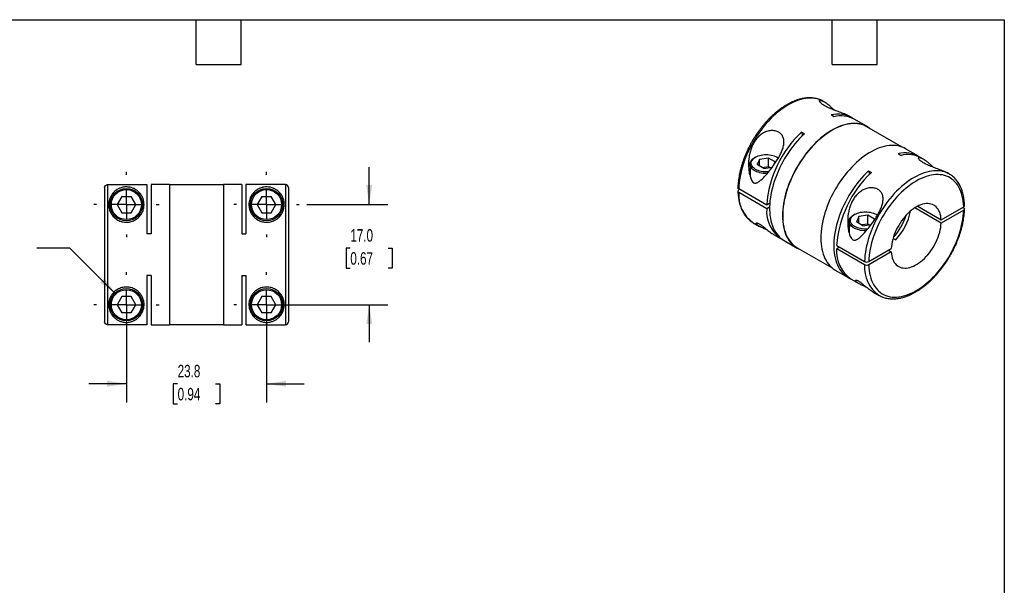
# Model space of a CAD drawing. Header units: millimetres. Extents: x 6 to 273, y 6 to 210.
# Tile 3 of 3: x 106 to 273, y 114 to 210. Entities that reach past the tile are written whole.
import ezdxf

# ---------------------------------------------------------------- set-up
doc = ezdxf.new("R2010")
doc.units = ezdxf.units.MM
doc.linetypes.add('SLD-Center', pattern=[19.05, 15.24, -1.27, 1.27, -1.27])
doc.linetypes.add('SLD-Solid', pattern=[0])
doc.layers.add('CENTER', color=40, linetype='SLD-Center')
doc.layers.add('DIMENSIONS', color=140, linetype='SLD-Solid', lineweight=25)
doc.layers.add('TEXT', color=140, linetype='SLD-Solid', lineweight=25)
doc.styles.add('SLDTEXTSTYLE0', font='TXT', dxfattribs={"width": 0.7})
doc.dimstyles.new('SLDDIMSTYLE1', dxfattribs={"dimtxt": 2.158008, "dimasz": 3.302, "dimexe": 0, "dimexo": 0.0625, "dimgap": 0.539502, "dimtad": 0, "dimtih": 1, "dimtoh": 1, "dimdec": 1, "dimrnd": 1e-09, "dimzin": 12, "dimdsep": 46, "dimtxsty": 'SLDTEXTSTYLE0', "dimsah": 1, "dimcen": 0.09, "dimadec": 0, "dimazin": 3, "dimtfac": 1, "dimtdec": 1, "dimtmove": 0, "dimatfit": 0, "dimfxl": 0, "dimfrac": 2, "dimtolj": 1, "dimtzin": 12, "dimarcsym": 0})
doc.dimstyles.new('SLDDIMSTYLE3', dxfattribs={"dimtxt": 2.158008, "dimasz": 3.302, "dimexe": 0, "dimexo": 0.0625, "dimgap": 0.539502, "dimtad": 0, "dimtih": 1, "dimtoh": 1, "dimdec": 1, "dimrnd": 1e-09, "dimzin": 4, "dimdsep": 46, "dimtxsty": 'SLDTEXTSTYLE0', "dimsah": 1, "dimcen": 0.09, "dimadec": 0, "dimazin": 1, "dimtfac": 1, "dimtdec": 1, "dimtmove": 0, "dimatfit": 0, "dimfxl": 0, "dimfrac": 2, "dimtolj": 1, "dimtzin": 12, "dimarcsym": 0})
doc.dimstyles.new('SLDDIMSTYLE4', dxfattribs={"dimtxt": 2.158008, "dimasz": 3.302, "dimexe": 0, "dimexo": 0.0625, "dimgap": 0.539502, "dimtad": 0, "dimtih": 1, "dimtoh": 1, "dimdec": 1, "dimrnd": 1e-09, "dimzin": 12, "dimdsep": 46, "dimtxsty": 'SLDTEXTSTYLE0', "dimsah": 1, "dimcen": 0, "dimadec": 0, "dimazin": 3, "dimtfac": 1, "dimtdec": 1, "dimtofl": 0, "dimtmove": 0, "dimatfit": 3, "dimfxl": 0, "dimfrac": 2, "dimtolj": 1, "dimtzin": 12, "dimarcsym": 0})

# ---------------------------------------------------------------- blocks, each defined once
blk = doc.blocks.new('_D_5')
at = {"layer": 'DIMENSIONS'}
for p, q in [((124.04, 159.88), (124.04, 144.56)), ((147.84, 159.88), (147.84, 144.56)), ((124.04, 147.73), (117.69, 147.73)), ((132.74, 147.73), (132.01, 147.73)), ((132.01, 147.73), (132.01, 144.3)), ((139.15, 147.73), (139.88, 147.73)), ((139.88, 147.73), (139.88, 144.3)), ((147.84, 147.73), (154.19, 147.73)), ((132.01, 144.3), (132.74, 144.3)), ((139.88, 144.3), (139.15, 144.3))]:
    blk.add_line(p, q, dxfattribs=at)
for points in [[(124.04, 147.73), (120.74, 148.24), (120.74, 147.22)], [(147.84, 147.73), (151.15, 147.22), (151.15, 148.24)]]:
    blk.add_solid(points, dxfattribs=at)
at = {"layer": 'DIMENSIONS', "char_height": 2.117, "attachment_point": 1, "style": 'SLDTEXTSTYLE0'}
for s, insert in [('23.8', (132.74, 150.94)), ('0.94', (132.74, 147.03))]:
    blk.add_mtext(s, dxfattribs=dict(at, insert=insert))
blk = doc.blocks.new('_D_6')
at = {"layer": 'DIMENSIONS'}
for p, q in [((165.25, 178.15), (165.25, 184.5)), ((154.65, 178.15), (168.43, 178.15)), ((162.05, 170.77), (161.32, 170.77)), ((161.32, 170.77), (161.32, 167.34)), ((168.46, 170.77), (169.18, 170.77)), ((169.18, 170.77), (169.18, 167.34)), ((161.32, 167.34), (162.05, 167.34)), ((169.18, 167.34), (168.46, 167.34)), ((149.11, 161.15), (168.43, 161.15)), ((165.25, 161.15), (165.25, 154.8))]:
    blk.add_line(p, q, dxfattribs=at)
for points in [[(165.25, 178.15), (165.76, 181.46), (164.75, 181.46)], [(165.25, 161.15), (164.75, 157.85), (165.76, 157.85)]]:
    blk.add_solid(points, dxfattribs=at)
at = {"layer": 'DIMENSIONS', "char_height": 2.117, "attachment_point": 1, "style": 'SLDTEXTSTYLE0'}
for s, insert in [('17.0', (162.05, 173.98)), ('0.67', (162.05, 170.07))]:
    blk.add_mtext(s, dxfattribs=dict(at, insert=insert))
blk = doc.blocks.new('_D_7')
at = {"layer": 'DIMENSIONS'}
for p, q in [((114.43, 170.77), (108.87, 170.77)), ((122.24, 162.96), (114.43, 170.77))]:
    blk.add_line(p, q, dxfattribs=at)
blk.add_solid([(122.24, 162.96), (120.27, 165.65), (119.55, 164.93)], dxfattribs=at)
at = {"layer": 'DIMENSIONS', "attachment_point": 1, "style": 'SLDTEXTSTYLE0'}
for s, insert, char_height in [('M2.6-0.45 X 6MM', (82.12, 173.5), 2.1167), ('SHCS X4', (88.37, 170.07), 2.117)]:
    blk.add_mtext(s, dxfattribs=dict(at, insert=insert, char_height=char_height))
blk = doc.blocks.new('SW_CENTERMARKSYMBOL_1')
at = {"layer": 'CENTER', "color": 0}
for p, q in [((0, 5.08), (0, 5.54)), ((0, 0), (0, 2.54)), ((-5.08, 0), (-5.54, 0)), ((0, 0), (-2.54, 0)), ((0, 0), (0, -2.54)), ((0, 0), (2.54, 0)), ((5.08, 0), (5.54, 0)), ((0, -5.08), (0, -5.54))]:
    blk.add_line(p, q, dxfattribs=at)
blk = doc.blocks.new('SW_CENTERMARKSYMBOL_2')
at = {"layer": 'CENTER', "color": 0}
for p, q in [((0, 5.08), (0, 5.54)), ((0, 0), (0, 2.54)), ((-5.08, 0), (-5.54, 0)), ((0, 0), (-2.54, 0)), ((0, 0), (0, -2.54)), ((0, 0), (2.54, 0)), ((5.08, 0), (5.54, 0)), ((0, -5.08), (0, -5.54))]:
    blk.add_line(p, q, dxfattribs=at)
blk = doc.blocks.new('SW_CENTERMARKSYMBOL_3')
at = {"layer": 'CENTER', "color": 0}
for p, q in [((0, 5.08), (0, 5.54)), ((0, 0), (0, 2.54)), ((-5.08, 0), (-5.54, 0)), ((0, 0), (-2.54, 0)), ((0, 0), (0, -2.54)), ((0, 0), (2.54, 0)), ((5.08, 0), (5.54, 0)), ((0, -5.08), (0, -5.54))]:
    blk.add_line(p, q, dxfattribs=at)
blk = doc.blocks.new('SW_CENTERMARKSYMBOL_4')
at = {"layer": 'CENTER', "color": 0}
for p, q in [((0, 5.08), (0, 5.54)), ((0, 0), (0, 2.54)), ((-5.08, 0), (-5.54, 0)), ((0, 0), (-2.54, 0)), ((0, 0), (0, -2.54)), ((0, 0), (2.54, 0)), ((5.08, 0), (5.54, 0)), ((0, -5.08), (0, -5.54))]:
    blk.add_line(p, q, dxfattribs=at)

msp = doc.modelspace()

# ---------------------------------------------------------------- linework, layer by layer
for p, q in [((242.49, 195.6), (242.34, 195.68)), ((244.14, 193.08), (243.65, 193.37)), ((247.08, 192.95), (246.72, 193.15)), ((249.77, 191.4), (247.57, 192.66)), ((255.7, 187.91), (249.74, 191.35)), ((239.11, 190.17), (238.61, 190.46)), ((258.46, 186.38), (256.27, 187.64)), ((230.84, 186.21), (230.7, 186.13)), ((231.52, 185.82), (231.11, 184.94)), ((233.05, 186.06), (231.52, 185.82)), ((231.52, 184.7), (231.52, 185.82)), ((234.18, 185.41), (233.05, 186.06)), ((233.05, 184.56), (233.05, 186.06)), ((234.59, 186.13), (234.45, 186.21)), ((255.03, 186.79), (255.53, 186.51)), ((259.32, 185.88), (258.96, 186.09)), ((229.89, 185.01), (229.89, 182.98)), ((232.23, 184.29), (231.11, 184.94)), ((233.05, 184.56), (232.03, 184.4)), ((232.23, 184.29), (233.65, 184.51)), ((233.25, 184.45), (233.05, 184.56)), ((233.94, 184.9), (234.18, 185.41)), ((250, 183.89), (250.49, 183.6)), ((263.7, 183.35), (263.55, 183.44)), ((263.71, 183.35), (263.7, 183.35)), ((120.34, 181.05), (120.34, 158.26)), ((120.84, 181.55), (120.84, 157.76)), ((120.84, 181.55), (127.54, 181.55)), ((127.54, 181.55), (127.54, 173.21)), ((131.34, 181.55), (128.24, 181.55)), ((128.24, 181.55), (128.24, 173.21)), ((131.34, 181.55), (131.34, 157.75)), ((140.54, 181.5), (131.34, 181.5)), ((143.64, 181.55), (140.54, 181.55)), ((140.54, 181.55), (140.54, 157.75)), ((143.64, 181.55), (143.64, 173.21)), ((144.34, 181.55), (144.34, 173.21)), ((151.04, 181.55), (144.34, 181.55)), ((151.04, 181.55), (151.04, 157.76)), ((151.54, 181.05), (151.54, 158.26)), ((232.72, 178.07), (227.98, 180.81)), ((228.12, 180.73), (227.98, 180.64)), ((230.57, 181.84), (230.46, 181.92)), ((123.25, 179.53), (122.46, 178.15)), ((123.25, 179.53), (124.84, 179.53)), ((125.63, 178.15), (124.84, 179.53)), ((147.05, 179.53), (146.26, 178.15)), ((147.05, 179.53), (148.64, 179.53)), ((149.43, 178.15), (148.64, 179.53)), ((227.98, 180.24), (232.72, 177.5)), ((122.46, 178.15), (123.25, 176.78)), ((124.84, 176.78), (125.63, 178.15)), ((146.26, 178.15), (147.05, 176.78)), ((148.64, 176.78), (149.43, 178.15)), ((233.24, 178.37), (232.72, 178.07)), ((232.72, 177.5), (233.21, 177.79)), ((262.33, 175), (257.85, 177.59)), ((258.35, 177.88), (262.33, 175.58)), ((262.33, 175.58), (266.16, 177.78)), ((266.16, 177.21), (262.33, 175)), ((266.02, 177.7), (266.16, 177.62)), ((123.25, 176.78), (124.84, 176.78)), ((147.05, 176.78), (148.64, 176.78)), ((247.67, 176.5), (247.53, 176.42)), ((248.35, 176.11), (247.94, 175.22)), ((249.88, 176.34), (248.35, 176.11)), ((248.35, 174.98), (248.35, 176.11)), ((251.01, 175.7), (249.88, 176.34)), ((249.88, 174.85), (249.88, 176.34)), ((250.77, 175.18), (251.01, 175.7)), ((251.42, 176.42), (251.28, 176.5)), ((230.43, 175.08), (230.44, 175.07)), ((230.44, 175.07), (231.51, 174.46)), ((246.72, 175.29), (246.72, 173.26)), ((249.06, 174.57), (247.94, 175.22)), ((249.88, 174.85), (248.86, 174.69)), ((249.06, 174.57), (250.48, 174.79)), ((250.08, 174.73), (249.88, 174.85)), ((128.24, 173.21), (127.54, 173.21)), ((143.64, 173.21), (144.34, 173.21)), ((233.9, 173.07), (235.18, 172.34)), ((247.4, 172.13), (247.29, 172.2)), ((254.58, 172.14), (254.16, 172.38)), ((235.67, 172.05), (237.87, 170.78)), ((237.89, 170.83), (243.85, 167.39)), ((244.6, 171.21), (249.33, 168.48)), ((245.09, 170.93), (244.6, 170.64)), ((249.33, 167.91), (244.6, 170.64)), ((250.04, 168.48), (253.86, 170.69)), ((253.86, 170.11), (250.04, 167.91)), ((253.37, 170.4), (253.86, 170.11)), ((128.24, 166.09), (127.54, 166.09)), ((127.54, 166.09), (127.54, 157.76)), ((128.24, 166.09), (128.24, 157.75)), ((143.64, 166.09), (144.34, 166.09)), ((143.64, 166.09), (143.64, 157.75)), ((144.34, 166.09), (144.34, 157.76)), ((244.37, 167.03), (246.56, 165.76)), ((247.06, 165.48), (248.34, 164.74)), ((123.25, 162.53), (122.46, 161.15)), ((124.84, 162.53), (123.25, 162.53)), ((125.63, 161.15), (124.84, 162.53)), ((147.05, 162.53), (146.26, 161.15)), ((148.64, 162.53), (147.05, 162.53)), ((149.43, 161.15), (148.64, 162.53)), ((250.73, 163.36), (251.8, 162.74)), ((251.78, 162.75), (251.8, 162.74)), ((122.46, 161.15), (123.25, 159.78)), ((124.84, 159.78), (125.63, 161.15)), ((146.26, 161.15), (147.05, 159.78)), ((148.64, 159.78), (149.43, 161.15)), ((124.84, 159.78), (123.25, 159.78)), ((148.64, 159.78), (147.05, 159.78)), ((127.54, 157.76), (120.84, 157.76)), ((128.24, 157.75), (131.34, 157.75)), ((131.34, 157.8), (140.54, 157.8)), ((140.54, 157.75), (143.64, 157.75)), ((144.34, 157.76), (151.04, 157.76))]:
    msp.add_line(p, q)
at = {"flags": 128}
for points in [[(242.34, 195.68), (242.25, 195.73), (241.94, 195.89), (241.6, 196.01), (241.26, 196.11), (240.9, 196.18), (240.53, 196.23), (240.14, 196.24), (239.75, 196.23), (239.35, 196.18), (238.94, 196.11), (238.53, 196.01), (238.11, 195.88), (237.68, 195.72), (237.25, 195.54), (236.82, 195.33), (236.39, 195.09), (235.96, 194.83), (235.53, 194.54), (235.1, 194.23), (234.67, 193.9), (234.25, 193.54), (233.84, 193.16), (233.43, 192.76), (233.03, 192.34), (232.64, 191.91), (232.26, 191.45), (231.88, 190.98), (231.53, 190.5), (231.18, 190), (230.85, 189.49), (230.53, 188.96), (230.23, 188.43), (229.94, 187.89), (229.67, 187.35), (229.42, 186.8), (229.19, 186.24), (228.97, 185.68), (228.78, 185.13), (228.61, 184.57), (228.45, 184.01), (228.32, 183.46), (228.21, 182.91), (228.12, 182.37), (228.05, 181.84), (228, 181.32), (227.98, 180.81)], [(250.28, 191.04), (250.14, 191.15), (249.84, 191.35), (249.53, 191.52), (249.21, 191.66), (248.87, 191.78), (248.51, 191.86), (248.15, 191.92), (247.77, 191.95), (247.38, 191.95), (246.99, 191.92), (246.58, 191.86), (246.17, 191.78), (245.75, 191.66), (245.32, 191.52), (244.9, 191.35), (244.46, 191.15), (244.03, 190.93), (243.6, 190.68), (243.17, 190.4), (242.74, 190.1), (242.31, 189.78), (241.88, 189.43), (241.46, 189.06), (241.05, 188.67), (240.65, 188.26), (240.25, 187.83), (239.86, 187.38), (239.48, 186.92), (239.12, 186.44), (238.77, 185.95), (238.43, 185.44), (238.1, 184.92), (237.79, 184.39), (237.5, 183.86), (237.22, 183.31), (236.96, 182.76), (236.72, 182.21), (236.49, 181.65), (236.29, 181.09), (236.11, 180.53), (235.94, 179.97), (235.8, 179.42), (235.68, 178.87), (235.58, 178.32), (235.5, 177.79), (235.45, 177.26), (235.41, 176.74), (235.4, 176.23), (235.41, 175.74), (235.45, 175.26), (235.5, 174.8), (235.58, 174.35), (235.68, 173.92), (235.8, 173.51), (235.94, 173.12), (236.11, 172.75), (236.29, 172.4), (236.49, 172.08), (236.72, 171.78), (236.96, 171.5), (237.22, 171.25), (237.5, 171.03), (237.79, 170.83), (238.1, 170.66), (238.43, 170.52), (238.44, 170.51)], [(249.74, 191.35), (249.51, 191.48), (249.18, 191.62), (248.84, 191.73), (248.49, 191.82), (248.13, 191.88), (247.75, 191.9), (247.37, 191.9), (246.97, 191.88), (246.57, 191.82), (246.16, 191.73), (245.74, 191.62), (245.32, 191.48), (244.89, 191.31), (244.46, 191.11), (244.03, 190.89), (243.6, 190.64), (243.17, 190.36), (242.74, 190.07), (242.31, 189.74), (241.89, 189.4), (241.47, 189.03), (241.06, 188.64), (240.66, 188.23), (240.26, 187.8), (239.88, 187.36), (239.5, 186.9), (239.14, 186.42), (238.79, 185.93), (238.45, 185.42), (238.12, 184.91), (237.81, 184.38), (237.52, 183.84), (237.25, 183.3), (236.99, 182.75), (236.75, 182.2), (236.52, 181.65), (236.32, 181.09), (236.14, 180.53), (235.98, 179.98), (235.83, 179.43), (235.71, 178.88), (235.61, 178.33), (235.54, 177.8), (235.48, 177.27), (235.45, 176.76), (235.44, 176.25), (235.45, 175.76), (235.48, 175.28), (235.54, 174.82), (235.61, 174.38), (235.71, 173.95), (235.83, 173.54), (235.98, 173.15), (236.14, 172.78), (236.32, 172.44), (236.52, 172.11), (236.75, 171.82), (236.99, 171.54), (237.25, 171.29), (237.52, 171.07), (237.81, 170.87), (237.89, 170.83)], [(239.11, 190.17), (238.69, 189.77), (238.29, 189.35), (237.9, 188.92), (237.51, 188.46), (237.14, 187.99), (236.77, 187.5), (236.43, 187), (236.09, 186.48), (235.77, 185.96), (235.47, 185.42), (235.18, 184.88), (234.91, 184.33), (234.65, 183.78), (234.42, 183.22), (234.2, 182.66), (234.01, 182.1), (233.83, 181.53), (233.68, 180.98), (233.55, 180.42), (233.44, 179.87), (233.35, 179.33), (233.28, 178.79), (233.23, 178.27), (233.21, 177.75), (233.21, 177.25), (233.23, 176.76), (233.28, 176.29), (233.35, 175.83), (233.44, 175.39), (233.55, 174.97), (233.68, 174.57), (233.83, 174.18), (234.01, 173.83), (234.2, 173.49), (234.42, 173.18), (234.65, 172.89), (234.91, 172.63), (235.18, 172.39), (235.47, 172.18), (235.67, 172.05)], [(238.61, 190.46), (238.79, 189.88), (238.79, 189.87)], [(256.27, 187.64), (256.04, 187.77), (255.71, 187.91), (255.37, 188.02), (255.02, 188.11), (254.65, 188.17), (254.28, 188.19), (253.89, 188.19), (253.49, 188.17), (253.09, 188.11), (252.67, 188.02), (252.25, 187.91), (251.83, 187.77), (251.4, 187.6), (250.97, 187.4), (250.54, 187.17), (250.1, 186.92), (249.67, 186.65), (249.24, 186.35), (248.81, 186.02), (248.39, 185.68), (247.97, 185.31), (247.56, 184.92), (247.15, 184.51), (246.75, 184.08), (246.37, 183.63), (245.99, 183.16), (245.62, 182.69), (245.27, 182.19), (244.93, 181.68), (244.61, 181.17), (244.29, 180.64), (244, 180.1), (243.72, 179.56), (243.46, 179.01), (243.22, 178.45), (243, 177.89), (242.79, 177.33), (242.61, 176.78), (242.45, 176.22), (242.3, 175.66), (242.18, 175.11), (242.08, 174.57), (242.01, 174.03), (241.95, 173.5), (241.92, 172.98), (241.91, 172.48), (241.92, 171.98), (241.95, 171.5), (242.01, 171.04), (242.08, 170.59), (242.18, 170.16), (242.3, 169.75), (242.45, 169.36), (242.61, 168.99), (242.79, 168.65), (243, 168.32), (243.22, 168.02), (243.46, 167.75), (243.72, 167.5), (244, 167.27), (244.29, 167.07), (244.37, 167.03)], [(232.8, 183.43), (232.72, 183.42), (232.42, 183.43), (232.13, 183.45), (231.84, 183.49), (231.56, 183.55), (231.29, 183.63), (231.04, 183.72), (230.81, 183.83), (230.6, 183.95), (230.41, 184.08), (230.25, 184.23), (230.12, 184.38), (230.01, 184.54), (229.94, 184.71), (229.9, 184.88), (229.89, 185.05), (229.92, 185.22), (229.97, 185.39), (230.06, 185.56), (230.18, 185.72), (230.33, 185.87), (230.5, 186), (230.7, 186.13)], [(233.04, 183.72), (232.93, 183.71), (232.64, 183.7), (232.36, 183.71), (232.08, 183.74), (231.8, 183.78), (231.54, 183.85), (231.29, 183.93), (231.05, 184.02), (230.84, 184.13), (230.65, 184.26), (230.48, 184.39), (230.35, 184.53), (230.24, 184.69), (230.16, 184.85), (230.11, 185.01), (230.09, 185.17), (230.11, 185.34), (230.16, 185.5), (230.24, 185.66), (230.35, 185.81), (230.48, 185.96), (230.65, 186.09), (230.84, 186.21), (231.05, 186.32), (231.29, 186.42), (231.54, 186.5), (231.8, 186.56), (232.08, 186.61), (232.36, 186.64), (232.64, 186.65), (232.93, 186.64), (233.21, 186.61), (233.49, 186.56), (233.75, 186.5), (234, 186.42), (234.23, 186.32), (234.45, 186.21), (234.64, 186.09), (234.69, 186.05)], [(234.59, 186.13), (234.69, 186.07), (234.7, 186.06)], [(250, 183.89), (249.58, 183.49), (249.18, 183.07), (248.79, 182.63), (248.4, 182.17), (248.03, 181.7), (247.66, 181.21), (247.32, 180.71), (246.98, 180.2), (246.66, 179.67), (246.36, 179.14), (246.07, 178.59), (245.8, 178.04), (245.54, 177.49), (245.31, 176.93), (245.09, 176.37), (244.9, 175.81), (244.72, 175.25), (244.57, 174.69), (244.44, 174.13), (244.33, 173.58), (244.24, 173.04), (244.17, 172.51), (244.12, 171.98), (244.1, 171.46), (244.1, 170.96), (244.12, 170.47), (244.17, 170), (244.24, 169.54), (244.33, 169.1), (244.44, 168.68), (244.57, 168.28), (244.72, 167.9), (244.9, 167.54), (245.09, 167.2), (245.31, 166.89), (245.54, 166.6), (245.8, 166.34), (246.07, 166.1), (246.36, 165.89), (246.66, 165.71), (246.82, 165.63)], [(263.7, 183.35), (263.61, 183.4), (263.29, 183.56), (262.96, 183.69), (262.61, 183.79), (262.25, 183.86), (261.88, 183.9), (261.5, 183.91), (261.11, 183.9), (260.71, 183.85), (260.3, 183.78), (259.88, 183.68), (259.46, 183.55), (259.04, 183.4), (258.61, 183.21), (258.18, 183), (257.75, 182.77), (257.31, 182.5), (256.88, 182.22), (256.45, 181.9), (256.03, 181.57), (255.61, 181.21), (255.19, 180.83), (254.78, 180.43), (254.38, 180.02), (253.99, 179.58), (253.61, 179.12), (253.24, 178.65), (252.88, 178.17), (252.53, 177.67), (252.2, 177.16), (251.88, 176.64), (251.58, 176.1), (251.3, 175.57), (251.03, 175.02), (250.78, 174.47), (250.54, 173.91), (250.33, 173.36), (250.13, 172.8), (249.96, 172.24), (249.81, 171.68), (249.67, 171.13), (249.56, 170.59), (249.47, 170.05), (249.4, 169.51), (249.36, 168.99), (249.33, 168.48)], [(250, 183.89), (250.15, 183.4), (250.18, 183.3)], [(229.78, 183.4), (229.82, 183.48), (229.89, 183.58)], [(266.16, 177.78), (266.13, 178.26), (266.08, 178.73), (266.02, 179.17), (265.92, 179.6), (265.81, 180.01), (265.67, 180.4), (265.52, 180.77), (265.34, 181.12), (265.14, 181.44), (264.92, 181.74), (264.68, 182.02), (264.43, 182.26), (264.15, 182.49), (263.86, 182.68), (263.56, 182.85), (263.23, 182.99), (262.9, 183.1), (262.54, 183.18), (262.18, 183.23), (261.81, 183.25), (261.42, 183.24), (261.03, 183.21), (260.62, 183.14), (260.21, 183.05), (259.8, 182.93), (259.38, 182.77), (258.95, 182.59), (258.53, 182.39), (258.1, 182.15), (257.67, 181.89), (257.24, 181.61), (256.82, 181.3), (256.4, 180.96), (255.98, 180.61), (255.57, 180.23), (255.17, 179.83), (254.78, 179.41), (254.39, 178.97), (254.02, 178.51), (253.65, 178.04), (253.3, 177.56), (252.97, 177.06), (252.64, 176.55), (252.34, 176.03), (252.04, 175.5), (251.77, 174.96), (251.51, 174.41), (251.28, 173.87), (251.06, 173.31), (250.86, 172.76), (250.68, 172.21), (250.53, 171.66), (250.39, 171.11), (250.28, 170.57), (250.18, 170.03), (250.11, 169.51), (250.07, 168.99), (250.04, 168.48)], [(250.04, 167.91), (250.07, 167.43), (250.11, 166.96), (250.18, 166.52), (250.28, 166.09), (250.39, 165.68), (250.53, 165.29), (250.68, 164.92), (250.86, 164.57), (251.06, 164.25), (251.28, 163.95), (251.51, 163.67), (251.77, 163.43), (252.04, 163.2), (252.34, 163.01), (252.64, 162.84), (252.97, 162.7), (253.3, 162.59), (253.65, 162.51), (254.02, 162.46), (254.39, 162.44), (254.78, 162.45), (255.17, 162.48), (255.57, 162.55), (255.98, 162.64), (256.4, 162.76), (256.82, 162.92), (257.24, 163.1), (257.67, 163.3), (258.1, 163.54), (258.53, 163.8), (258.95, 164.08), (259.38, 164.39), (259.8, 164.73), (260.21, 165.08), (260.62, 165.46), (261.03, 165.86), (261.42, 166.28), (261.81, 166.72), (262.18, 167.18), (262.54, 167.65), (262.9, 168.13), (263.23, 168.63), (263.56, 169.14), (263.86, 169.66), (264.15, 170.19), (264.43, 170.73), (264.68, 171.28), (264.92, 171.82), (265.14, 172.38), (265.34, 172.93), (265.52, 173.48), (265.67, 174.03), (265.81, 174.58), (265.92, 175.12), (266.02, 175.66), (266.08, 176.18), (266.13, 176.7), (266.16, 177.21)], [(262.33, 175.58), (262.3, 175.92), (262.25, 176.24), (262.18, 176.55), (262.08, 176.84), (261.96, 177.1), (261.82, 177.35), (261.66, 177.56), (261.48, 177.76), (261.28, 177.92), (261.07, 178.06), (260.84, 178.17), (260.59, 178.25), (260.33, 178.3), (260.06, 178.32), (259.77, 178.31), (259.48, 178.27), (259.18, 178.21), (258.88, 178.11), (258.57, 177.98), (258.26, 177.83), (257.94, 177.65), (257.63, 177.44), (257.32, 177.21), (257.02, 176.96), (256.72, 176.68), (256.42, 176.38), (256.14, 176.06), (255.87, 175.73), (255.61, 175.37), (255.36, 175.01), (255.13, 174.63), (254.92, 174.25), (254.72, 173.85), (254.54, 173.45), (254.38, 173.05), (254.24, 172.65), (254.12, 172.24), (254.02, 171.84), (253.95, 171.45), (253.89, 171.06), (253.86, 170.69)], [(249.63, 173.71), (249.55, 173.71), (249.25, 173.71), (248.95, 173.74), (248.67, 173.78), (248.39, 173.84), (248.12, 173.91), (247.87, 174.01), (247.64, 174.11), (247.43, 174.23), (247.24, 174.37), (247.08, 174.51), (246.95, 174.67), (246.84, 174.83), (246.77, 175), (246.73, 175.17), (246.72, 175.34), (246.75, 175.51), (246.8, 175.68), (246.89, 175.84), (247.01, 176), (247.16, 176.15), (247.33, 176.29), (247.53, 176.42)], [(249.87, 174), (249.76, 174), (249.47, 173.99), (249.19, 174), (248.91, 174.02), (248.63, 174.07), (248.37, 174.13), (248.12, 174.21), (247.88, 174.31), (247.67, 174.42), (247.48, 174.54), (247.31, 174.67), (247.17, 174.82), (247.07, 174.97), (246.99, 175.13), (246.94, 175.29), (246.92, 175.46), (246.94, 175.62), (246.99, 175.79), (247.07, 175.94), (247.17, 176.1), (247.31, 176.24), (247.48, 176.38), (247.67, 176.5), (247.88, 176.61), (248.12, 176.7), (248.37, 176.78), (248.63, 176.85), (248.91, 176.89), (249.19, 176.92), (249.47, 176.93), (249.76, 176.92), (250.04, 176.89), (250.31, 176.85), (250.58, 176.78), (250.83, 176.7), (251.06, 176.61), (251.28, 176.5), (251.47, 176.38), (251.52, 176.33)], [(251.42, 176.42), (251.52, 176.35), (251.53, 176.35)], [(246.61, 173.69), (246.65, 173.76), (246.72, 173.86)], [(253.86, 170.11), (253.89, 169.77), (253.95, 169.45), (254.02, 169.14), (254.12, 168.85), (254.24, 168.59), (254.38, 168.34), (254.54, 168.13), (254.72, 167.93), (254.92, 167.77), (255.13, 167.63), (255.36, 167.52), (255.61, 167.44), (255.87, 167.39), (256.14, 167.37), (256.42, 167.38), (256.72, 167.41), (257.02, 167.48), (257.32, 167.58), (257.63, 167.71), (257.94, 167.86), (258.26, 168.04), (258.57, 168.25), (258.88, 168.48), (259.18, 168.73), (259.48, 169.01), (259.77, 169.31), (260.06, 169.63), (260.33, 169.96), (260.59, 170.32), (260.84, 170.68), (261.07, 171.06), (261.28, 171.44), (261.48, 171.84), (261.66, 172.24), (261.82, 172.64), (261.96, 173.04), (262.08, 173.45), (262.18, 173.85), (262.25, 174.24), (262.3, 174.63), (262.33, 175)]]:
    msp.add_lwpolyline(points, dxfattribs=at)
for centre, radius in [((124.04, 178.15), 2.75), ((124.04, 178.15), 2.55), ((147.84, 178.15), 2.75), ((147.84, 178.15), 2.55), ((124.04, 161.15), 2.75), ((147.84, 161.15), 2.75), ((124.04, 161.15), 2.55), ((147.84, 161.15), 2.55)]:
    msp.add_circle(centre, radius)
for centre, radius, start, end in [((244.82, 188.83), 4.69, 57.7899, 104.5458), ((245.32, 188.49), 4.74, 61.6627, 104.4116), ((251.46, 176.75), 18.78, 133.1406, 175.9762), ((256.21, 182.26), 4.68, 57.7844, 104.5514), ((256.71, 181.91), 4.74, 61.668, 104.4063), ((263.33, 169.9), 18.78, 133.1406, 175.9762), ((233.74, 179.81), 5.78, 175.7743, 234.982), ((238.37, 177.05), 5.67, 175.4328, 238.812), ((246.77, 179.38), 10.09, 317.4675, 342.5379), ((247.46, 178.97), 9.87, 316.1421, 348.8544), ((250.35, 170.21), 5.77, 175.7351, 235.2287), ((255.09, 167.48), 5.78, 175.7743, 234.982)]:
    msp.add_arc(centre, radius, start, end)
for points, knots in [([(242.35, 195.68), (242.29, 195.71), (242.13, 195.8), (241.85, 195.93), (241.52, 196.05), (241.18, 196.15), (240.83, 196.22), (240.46, 196.27), (240.09, 196.29), (239.71, 196.28), (239.32, 196.25), (238.92, 196.19), (238.51, 196.1), (238.11, 195.99), (237.69, 195.85), (237.28, 195.69), (236.86, 195.5), (236.44, 195.29), (236.02, 195.05), (235.6, 194.79), (235.19, 194.51), (234.78, 194.21), (234.37, 193.88), (233.97, 193.54), (233.57, 193.17), (233.18, 192.79), (232.8, 192.39), (232.43, 191.97), (232.06, 191.54), (231.71, 191.1), (231.37, 190.64), (231.04, 190.16), (230.72, 189.68), (230.41, 189.19), (230.12, 188.69), (229.85, 188.18), (229.59, 187.66), (229.34, 187.14), (229.11, 186.61), (228.9, 186.08), (228.71, 185.55), (228.53, 185.02), (228.38, 184.49), (228.24, 183.96), (228.12, 183.43), (228.02, 182.91), (227.94, 182.4), (227.88, 181.89), (227.85, 181.43), (227.84, 181.14), (227.84, 181.02)], [0, 0, 0, 0, 0.01222, 0.032629, 0.053047, 0.073503, 0.094024, 0.114632, 0.135339, 0.15615, 0.177063, 0.198071, 0.219161, 0.240319, 0.261531, 0.282781, 0.304059, 0.325352, 0.346653, 0.367954, 0.389251, 0.41054, 0.431819, 0.453089, 0.474348, 0.495597, 0.516837, 0.538067, 0.559289, 0.580505, 0.601714, 0.622919, 0.644121, 0.66532, 0.686519, 0.707718, 0.728918, 0.750121, 0.771328, 0.79254, 0.813758, 0.834983, 0.856218, 0.877463, 0.898718, 0.919986, 0.941265, 0.962558, 0.983863, 1, 1, 1, 1]), ([(246.72, 193.15), (246.61, 193.21), (246.45, 193.3), (246.16, 193.43), (245.88, 193.56), (245.52, 193.7), (245.1, 193.85), (244.66, 194.01), (244.23, 194.17), (243.8, 194.34), (243.39, 194.51), (242.99, 194.69), (242.63, 194.88), (242.32, 195.07), (242.04, 195.26), (241.84, 195.44), (241.7, 195.6), (241.65, 195.73), (241.68, 195.82), (241.78, 195.86), (241.94, 195.84), (242.11, 195.78), (242.32, 195.7), (242.6, 195.54), (242.96, 195.29), (243.34, 194.99), (243.73, 194.63), (244.01, 194.37), (244.16, 194.21), (244.17, 194.2)], [0, 0, 0, 0, 0.043375, 0.070217, 0.097054, 0.13502, 0.173742, 0.208206, 0.243466, 0.27644, 0.310275, 0.343086, 0.376837, 0.410912, 0.446061, 0.48326, 0.521777, 0.558935, 0.597171, 0.641126, 0.686343, 0.713015, 0.739692, 0.794308, 0.843696, 0.893107, 0.944498, 0.995902, 1, 1, 1, 1]), ([(230.52, 181.87), (230.43, 181.93), (230.34, 182.01), (230.2, 182.21), (230.13, 182.33), (229.98, 182.68), (229.9, 182.93), (229.78, 183.44), (229.74, 183.7), (229.67, 184.22), (229.65, 184.47), (229.63, 185.25), (229.66, 185.77), (229.78, 186.54), (229.83, 186.8), (229.96, 187.3), (230.04, 187.55), (230.22, 188.04), (230.33, 188.27), (230.58, 188.74), (230.72, 188.96), (231.03, 189.37), (231.2, 189.57), (231.59, 189.93), (231.79, 190.09), (232.23, 190.36), (232.47, 190.48), (232.95, 190.64), (233.2, 190.69), (233.56, 190.72), (233.68, 190.72), (233.92, 190.71), (234.04, 190.7), (234.26, 190.65), (234.37, 190.62), (234.58, 190.54), (234.68, 190.49), (234.95, 190.33), (235.11, 190.2), (235.37, 189.88), (235.47, 189.7), (235.6, 189.3), (235.64, 189.08), (235.65, 188.64), (235.62, 188.4), (235.53, 187.93), (235.46, 187.69), (235.28, 187.22), (235.18, 186.98), (234.84, 186.28), (234.57, 185.83), (234, 184.97), (233.7, 184.56), (233.1, 183.78), (232.8, 183.42), (232.35, 182.92), (232.2, 182.76), (231.89, 182.45), (231.73, 182.31), (231.42, 182.05), (231.26, 181.94), (230.99, 181.83), (230.9, 181.81), (230.71, 181.8), (230.62, 181.82), (230.52, 181.87)], [0, 0, 0, 0, 0.015625, 0.015625, 0.03125, 0.03125, 0.0625, 0.0625, 0.09375, 0.09375, 0.125, 0.125, 0.1875, 0.1875, 0.21875, 0.21875, 0.25, 0.25, 0.28125, 0.28125, 0.3125, 0.3125, 0.34375, 0.34375, 0.375, 0.375, 0.40625, 0.40625, 0.4375, 0.4375, 0.453125, 0.453125, 0.46875, 0.46875, 0.484375, 0.484375, 0.5, 0.5, 0.53125, 0.53125, 0.5625, 0.5625, 0.59375, 0.59375, 0.625, 0.625, 0.65625, 0.65625, 0.6875, 0.6875, 0.75, 0.75, 0.8125, 0.8125, 0.875, 0.875, 0.90625, 0.90625, 0.9375, 0.9375, 0.96875, 0.96875, 0.984375, 0.984375, 1, 1, 1, 1]), ([(263.55, 183.44), (263.44, 183.5), (263.28, 183.59), (262.99, 183.72), (262.71, 183.84), (262.35, 183.98), (261.93, 184.14), (261.49, 184.3), (261.06, 184.46), (260.63, 184.62), (260.21, 184.8), (259.82, 184.98), (259.46, 185.16), (259.14, 185.35), (258.87, 185.54), (258.66, 185.73), (258.53, 185.89), (258.48, 186.02), (258.51, 186.11), (258.61, 186.15), (258.77, 186.12), (258.94, 186.07), (259.15, 185.98), (259.43, 185.82), (259.79, 185.57), (260.17, 185.27), (260.56, 184.92), (260.84, 184.65), (260.98, 184.49), (261, 184.48)], [0, 0, 0, 0, 0.043375, 0.070217, 0.097054, 0.13502, 0.173742, 0.208206, 0.243466, 0.27644, 0.310275, 0.343086, 0.376837, 0.410912, 0.446061, 0.48326, 0.521777, 0.558935, 0.597171, 0.641126, 0.686343, 0.713015, 0.739692, 0.794308, 0.843696, 0.893107, 0.944498, 0.995902, 1, 1, 1, 1]), ([(266.3, 177.99), (266.3, 178.01), (266.3, 178.2), (266.28, 178.53), (266.23, 178.99), (266.16, 179.43), (266.07, 179.86), (265.97, 180.27), (265.84, 180.67), (265.69, 181.04), (265.52, 181.4), (265.33, 181.74), (265.12, 182.05), (264.89, 182.35), (264.65, 182.62), (264.39, 182.86), (264.11, 183.08), (263.89, 183.24), (263.75, 183.32), (263.71, 183.34)], [0, 0, 0, 0, 0.0097, 0.075104, 0.14053, 0.205938, 0.271303, 0.336591, 0.401762, 0.466769, 0.531564, 0.596098, 0.660332, 0.724237, 0.787805, 0.851052, 0.91402, 0.976771, 1, 1, 1, 1]), ([(120.34, 181.05), (120.34, 181.18), (120.4, 181.31), (120.58, 181.49), (120.71, 181.55), (120.84, 181.55)], [0, 0, 0, 0, 0.5, 0.5, 1, 1, 1, 1]), ([(127.04, 178.15), (127.04, 177.97), (127.03, 177.78), (126.95, 177.4), (126.9, 177.2), (126.73, 176.81), (126.63, 176.61), (126.36, 176.24), (126.21, 176.06), (125.84, 175.74), (125.63, 175.6), (125.18, 175.37), (124.94, 175.28), (124.56, 175.19), (124.43, 175.18), (124.16, 175.15), (124.03, 175.15), (123.77, 175.16), (123.64, 175.18), (123.39, 175.22), (123.26, 175.26), (122.89, 175.37), (122.66, 175.48), (122.34, 175.68), (122.24, 175.76), (122.05, 175.91), (121.96, 175.99), (121.71, 176.25), (121.57, 176.44), (121.35, 176.82), (121.26, 177.01), (121.13, 177.41), (121.09, 177.6), (121.04, 177.98), (121.04, 178.17), (121.07, 178.7), (121.16, 179.02), (121.34, 179.46), (121.41, 179.6), (121.57, 179.86), (121.67, 179.99), (121.96, 180.33), (122.19, 180.53), (122.58, 180.78), (122.73, 180.85), (122.97, 180.95), (123.05, 180.99), (123.23, 181.04), (123.32, 181.07), (123.53, 181.11), (123.65, 181.13), (123.84, 181.15), (123.9, 181.15), (124.03, 181.15), (124.1, 181.15), (124.29, 181.15), (124.42, 181.13), (124.64, 181.1), (124.75, 181.07), (125.03, 180.99), (125.19, 180.93), (125.49, 180.79), (125.63, 180.7), (126.02, 180.44), (126.23, 180.23), (126.51, 179.87), (126.6, 179.74), (126.75, 179.47), (126.81, 179.32), (126.98, 178.86), (127.04, 178.52), (127.04, 178.15)], [0, 0, 0, 0, 0.03125, 0.03125, 0.0625, 0.0625, 0.09375, 0.09375, 0.125, 0.125, 0.15625, 0.15625, 0.1875, 0.1875, 0.203125, 0.203125, 0.21875, 0.21875, 0.234375, 0.234375, 0.25, 0.25, 0.28125, 0.28125, 0.296875, 0.296875, 0.3125, 0.3125, 0.34375, 0.34375, 0.375, 0.375, 0.40625, 0.40625, 0.4375, 0.4375, 0.5, 0.5, 0.53125, 0.53125, 0.5625, 0.5625, 0.625, 0.625, 0.65625, 0.65625, 0.671875, 0.671875, 0.6875, 0.6875, 0.703125, 0.703125, 0.710938, 0.710938, 0.71875, 0.71875, 0.734375, 0.734375, 0.75, 0.75, 0.78125, 0.78125, 0.8125, 0.8125, 0.875, 0.875, 0.90625, 0.90625, 0.9375, 0.9375, 1, 1, 1, 1]), ([(150.84, 178.15), (150.84, 177.97), (150.83, 177.78), (150.75, 177.4), (150.7, 177.2), (150.53, 176.81), (150.43, 176.61), (150.16, 176.24), (150.01, 176.06), (149.64, 175.74), (149.43, 175.6), (148.98, 175.37), (148.74, 175.28), (148.36, 175.19), (148.23, 175.18), (147.96, 175.15), (147.83, 175.15), (147.57, 175.16), (147.44, 175.18), (147.19, 175.22), (147.06, 175.26), (146.69, 175.37), (146.46, 175.48), (146.14, 175.68), (146.04, 175.76), (145.85, 175.91), (145.76, 175.99), (145.51, 176.25), (145.37, 176.44), (145.15, 176.82), (145.06, 177.01), (144.93, 177.41), (144.89, 177.6), (144.84, 177.98), (144.84, 178.17), (144.87, 178.7), (144.96, 179.02), (145.14, 179.46), (145.21, 179.6), (145.37, 179.86), (145.47, 179.99), (145.76, 180.33), (145.99, 180.53), (146.38, 180.78), (146.53, 180.85), (146.77, 180.95), (146.85, 180.99), (147.03, 181.04), (147.12, 181.07), (147.33, 181.11), (147.45, 181.13), (147.64, 181.15), (147.7, 181.15), (147.83, 181.15), (147.9, 181.15), (148.09, 181.15), (148.22, 181.13), (148.44, 181.1), (148.55, 181.07), (148.83, 180.99), (148.99, 180.93), (149.29, 180.79), (149.43, 180.7), (149.82, 180.44), (150.03, 180.23), (150.31, 179.87), (150.4, 179.74), (150.55, 179.47), (150.61, 179.32), (150.78, 178.86), (150.84, 178.52), (150.84, 178.15)], [0, 0, 0, 0, 0.03125, 0.03125, 0.0625, 0.0625, 0.09375, 0.09375, 0.125, 0.125, 0.15625, 0.15625, 0.1875, 0.1875, 0.203125, 0.203125, 0.21875, 0.21875, 0.234375, 0.234375, 0.25, 0.25, 0.28125, 0.28125, 0.296875, 0.296875, 0.3125, 0.3125, 0.34375, 0.34375, 0.375, 0.375, 0.40625, 0.40625, 0.4375, 0.4375, 0.5, 0.5, 0.53125, 0.53125, 0.5625, 0.5625, 0.625, 0.625, 0.65625, 0.65625, 0.671875, 0.671875, 0.6875, 0.6875, 0.703125, 0.703125, 0.710937, 0.710937, 0.71875, 0.71875, 0.734375, 0.734375, 0.75, 0.75, 0.78125, 0.78125, 0.8125, 0.8125, 0.875, 0.875, 0.90625, 0.90625, 0.9375, 0.9375, 1, 1, 1, 1]), ([(151.54, 181.05), (151.54, 181.18), (151.49, 181.31), (151.31, 181.49), (151.18, 181.55), (151.04, 181.55)], [0, 0, 0, 0, 0.5, 0.5, 1, 1, 1, 1]), ([(227.98, 180.64), (227.89, 180.59), (227.83, 180.51), (227.83, 180.36), (227.89, 180.29), (227.98, 180.24)], [0, 0, 0, 0, 0.5, 0.5, 1, 1, 1, 1]), ([(227.98, 180.81), (227.94, 180.83), (227.87, 180.88), (227.83, 180.96), (227.84, 181), (227.84, 181.02)], [0, 0, 0, 0, 0.420151, 0.840299, 1, 1, 1, 1]), ([(247.35, 172.16), (247.26, 172.21), (247.17, 172.3), (247.03, 172.5), (246.96, 172.61), (246.8, 172.96), (246.73, 173.21), (246.61, 173.72), (246.56, 173.98), (246.5, 174.5), (246.48, 174.76), (246.46, 175.54), (246.49, 176.05), (246.61, 176.83), (246.66, 177.08), (246.79, 177.59), (246.87, 177.84), (247.05, 178.32), (247.16, 178.56), (247.41, 179.02), (247.55, 179.24), (247.86, 179.66), (248.03, 179.85), (248.42, 180.21), (248.62, 180.37), (249.06, 180.65), (249.3, 180.76), (249.78, 180.93), (250.03, 180.98), (250.39, 181.01), (250.51, 181.01), (250.75, 181), (250.87, 180.98), (251.09, 180.93), (251.2, 180.9), (251.4, 180.83), (251.5, 180.78), (251.78, 180.62), (251.94, 180.48), (252.2, 180.16), (252.3, 179.98), (252.43, 179.59), (252.47, 179.37), (252.48, 178.92), (252.45, 178.69), (252.36, 178.22), (252.29, 177.98), (252.11, 177.5), (252.01, 177.26), (251.67, 176.57), (251.4, 176.11), (250.83, 175.25), (250.53, 174.85), (249.93, 174.07), (249.63, 173.71), (249.18, 173.2), (249.02, 173.04), (248.72, 172.74), (248.56, 172.59), (248.25, 172.34), (248.09, 172.22), (247.82, 172.11), (247.73, 172.09), (247.54, 172.08), (247.45, 172.1), (247.35, 172.16)], [0, 0, 0, 0, 0.015625, 0.015625, 0.03125, 0.03125, 0.0625, 0.0625, 0.09375, 0.09375, 0.125, 0.125, 0.1875, 0.1875, 0.21875, 0.21875, 0.25, 0.25, 0.28125, 0.28125, 0.3125, 0.3125, 0.34375, 0.34375, 0.375, 0.375, 0.40625, 0.40625, 0.4375, 0.4375, 0.453125, 0.453125, 0.46875, 0.46875, 0.484375, 0.484375, 0.5, 0.5, 0.53125, 0.53125, 0.5625, 0.5625, 0.59375, 0.59375, 0.625, 0.625, 0.65625, 0.65625, 0.6875, 0.6875, 0.75, 0.75, 0.8125, 0.8125, 0.875, 0.875, 0.90625, 0.90625, 0.9375, 0.9375, 0.96875, 0.96875, 0.984375, 0.984375, 1, 1, 1, 1]), ([(227.83, 180.44), (227.83, 180.41), (227.84, 180.23), (227.86, 179.89), (227.91, 179.44), (227.97, 178.99), (228.06, 178.56), (228.17, 178.15), (228.3, 177.76), (228.45, 177.38), (228.62, 177.02), (228.81, 176.69), (229.02, 176.37), (229.24, 176.08), (229.49, 175.81), (229.75, 175.56), (230.02, 175.34), (230.25, 175.18), (230.39, 175.1), (230.43, 175.08)], [0, 0, 0, 0, 0.0097, 0.075104, 0.14053, 0.205938, 0.271303, 0.336591, 0.401762, 0.466769, 0.531564, 0.596098, 0.660332, 0.724237, 0.787805, 0.851052, 0.91402, 0.976771, 1, 1, 1, 1]), ([(251.78, 162.76), (251.84, 162.72), (252.01, 162.62), (252.29, 162.5), (252.62, 162.37), (252.96, 162.28), (253.31, 162.2), (253.67, 162.16), (254.05, 162.14), (254.43, 162.15), (254.82, 162.18), (255.22, 162.24), (255.62, 162.32), (256.03, 162.44), (256.44, 162.57), (256.86, 162.74), (257.28, 162.92), (257.7, 163.14), (258.12, 163.37), (258.53, 163.63), (258.95, 163.92), (259.36, 164.22), (259.77, 164.54), (260.17, 164.89), (260.57, 165.25), (260.96, 165.64), (261.34, 166.04), (261.71, 166.45), (262.07, 166.88), (262.43, 167.33), (262.77, 167.79), (263.1, 168.26), (263.42, 168.74), (263.72, 169.24), (264.01, 169.74), (264.29, 170.25), (264.55, 170.77), (264.8, 171.29), (265.02, 171.81), (265.23, 172.34), (265.43, 172.87), (265.6, 173.41), (265.76, 173.94), (265.9, 174.47), (266.02, 174.99), (266.11, 175.51), (266.19, 176.03), (266.25, 176.54), (266.29, 177), (266.3, 177.29), (266.3, 177.41)], [0, 0, 0, 0, 0.0128386, 0.0332348, 0.0536394, 0.0740829, 0.0945917, 0.1151863, 0.13588, 0.1566779, 0.1775781, 0.1985727, 0.2196497, 0.2407948, 0.261993, 0.2832304, 0.3044943, 0.3257743, 0.347062, 0.3683499, 0.389633, 0.4109087, 0.4321752, 0.4534315, 0.4746774, 0.4959131, 0.5171391, 0.5383561, 0.5595652, 0.5807673, 0.6019636, 0.6231553, 0.6443436, 0.6655298, 0.6867152, 0.7079009, 0.7290879, 0.7502775, 0.7714709, 0.7926694, 0.8138743, 0.8350868, 0.8563081, 0.8775393, 0.8987816, 0.9200356, 0.9413022, 0.9625816, 0.9838736, 1, 1, 1, 1]), ([(266.16, 177.78), (266.19, 177.81), (266.26, 177.86), (266.31, 177.93), (266.3, 177.98), (266.3, 177.99)], [0, 0, 0, 0, 0.422143, 0.84429, 1, 1, 1, 1]), ([(266.16, 177.62), (266.25, 177.56), (266.3, 177.49), (266.3, 177.34), (266.25, 177.26), (266.16, 177.21)], [0, 0, 0, 0, 0.5, 0.5, 1, 1, 1, 1]), ([(232.89, 173.8), (232.88, 173.8), (232.78, 173.84), (232.59, 173.93), (232.31, 174.06), (232.01, 174.19), (231.72, 174.34), (231.44, 174.49), (231.21, 174.64), (231.04, 174.79), (230.95, 174.92), (230.94, 175), (230.98, 175.04), (231.05, 175.05), (231.14, 175.04), (231.25, 175), (231.37, 174.94), (231.44, 174.9)], [0, 0, 0, 0, 0.003997, 0.056613, 0.119403, 0.183935, 0.265533, 0.349333, 0.451327, 0.55595, 0.653371, 0.753158, 0.810783, 0.869636, 0.905577, 0.942399, 1, 1, 1, 1]), ([(231.44, 174.9), (231.51, 174.86), (231.62, 174.79), (231.79, 174.67), (231.95, 174.55), (232.13, 174.41), (232.37, 174.22), (232.63, 174), (232.95, 173.75), (233.28, 173.49), (233.59, 173.27), (233.81, 173.12), (233.89, 173.08), (233.9, 173.07)], [0, 0, 0, 0, 0.07379, 0.123446, 0.174446, 0.241577, 0.31006, 0.423905, 0.54019, 0.687394, 0.837753, 0.981427, 1, 1, 1, 1]), ([(249.33, 168.48), (249.43, 168.43), (249.56, 168.39), (249.82, 168.39), (249.95, 168.43), (250.04, 168.48)], [0, 0, 0, 0, 0.5, 0.5, 1, 1, 1, 1]), ([(250.04, 167.91), (249.95, 167.85), (249.82, 167.82), (249.56, 167.82), (249.43, 167.85), (249.33, 167.91)], [0, 0, 0, 0, 0.5, 0.5, 1, 1, 1, 1]), ([(124.04, 158.15), (123.91, 158.15), (123.78, 158.16), (123.55, 158.19), (123.44, 158.21), (123.14, 158.29), (122.97, 158.35), (122.66, 158.49), (122.52, 158.57), (122.26, 158.74), (122.14, 158.83), (121.8, 159.14), (121.61, 159.37), (121.38, 159.77), (121.31, 159.91), (121.19, 160.22), (121.14, 160.37), (121.07, 160.7), (121.05, 160.88), (121.04, 161.24), (121.05, 161.43), (121.11, 161.81), (121.16, 162), (121.31, 162.4), (121.4, 162.59), (121.65, 162.97), (121.8, 163.15), (122.14, 163.49), (122.34, 163.64), (122.67, 163.82), (122.79, 163.88), (123.02, 163.98), (123.15, 164.02), (123.4, 164.09), (123.53, 164.11), (123.79, 164.15), (123.92, 164.15), (124.31, 164.15), (124.57, 164.12), (125.08, 163.98), (125.31, 163.88), (125.75, 163.64), (125.95, 163.48), (126.29, 163.15), (126.44, 162.97), (126.69, 162.59), (126.78, 162.4), (126.93, 162), (126.98, 161.81), (127.07, 161.24), (127.05, 160.87), (126.91, 160.21), (126.79, 159.91), (126.48, 159.37), (126.28, 159.13), (125.95, 158.83), (125.83, 158.74), (125.57, 158.56), (125.43, 158.49), (125.12, 158.35), (124.95, 158.29), (124.65, 158.21), (124.54, 158.19), (124.31, 158.16), (124.18, 158.15), (124.04, 158.15)], [0, 0, 0, 0, 0.015625, 0.015625, 0.03125, 0.03125, 0.0625, 0.0625, 0.09375, 0.09375, 0.125, 0.125, 0.1875, 0.1875, 0.21875, 0.21875, 0.25, 0.25, 0.28125, 0.28125, 0.3125, 0.3125, 0.34375, 0.34375, 0.375, 0.375, 0.40625, 0.40625, 0.4375, 0.4375, 0.453125, 0.453125, 0.46875, 0.46875, 0.484375, 0.484375, 0.5, 0.5, 0.53125, 0.53125, 0.5625, 0.5625, 0.59375, 0.59375, 0.625, 0.625, 0.65625, 0.65625, 0.6875, 0.6875, 0.75, 0.75, 0.8125, 0.8125, 0.875, 0.875, 0.90625, 0.90625, 0.9375, 0.9375, 0.96875, 0.96875, 0.984375, 0.984375, 1, 1, 1, 1]), ([(147.84, 158.15), (147.71, 158.15), (147.58, 158.16), (147.35, 158.19), (147.24, 158.21), (146.94, 158.29), (146.77, 158.35), (146.46, 158.49), (146.32, 158.57), (146.06, 158.74), (145.94, 158.83), (145.6, 159.14), (145.41, 159.37), (145.18, 159.77), (145.11, 159.91), (144.99, 160.22), (144.94, 160.37), (144.87, 160.7), (144.85, 160.88), (144.84, 161.24), (144.85, 161.43), (144.91, 161.81), (144.96, 162), (145.11, 162.4), (145.2, 162.59), (145.45, 162.97), (145.6, 163.15), (145.94, 163.49), (146.14, 163.64), (146.47, 163.82), (146.59, 163.88), (146.82, 163.98), (146.95, 164.02), (147.2, 164.09), (147.33, 164.11), (147.59, 164.15), (147.72, 164.15), (148.11, 164.15), (148.37, 164.12), (148.88, 163.98), (149.11, 163.88), (149.55, 163.64), (149.75, 163.48), (150.09, 163.15), (150.24, 162.97), (150.49, 162.59), (150.58, 162.4), (150.73, 162), (150.78, 161.81), (150.87, 161.24), (150.85, 160.87), (150.71, 160.21), (150.59, 159.91), (150.28, 159.37), (150.08, 159.13), (149.75, 158.83), (149.63, 158.74), (149.37, 158.56), (149.23, 158.49), (148.92, 158.35), (148.75, 158.29), (148.45, 158.21), (148.34, 158.19), (148.11, 158.16), (147.98, 158.15), (147.84, 158.15)], [0, 0, 0, 0, 0.015625, 0.015625, 0.03125, 0.03125, 0.0625, 0.0625, 0.09375, 0.09375, 0.125, 0.125, 0.1875, 0.1875, 0.21875, 0.21875, 0.25, 0.25, 0.28125, 0.28125, 0.3125, 0.3125, 0.34375, 0.34375, 0.375, 0.375, 0.40625, 0.40625, 0.4375, 0.4375, 0.453125, 0.453125, 0.46875, 0.46875, 0.484375, 0.484375, 0.5, 0.5, 0.53125, 0.53125, 0.5625, 0.5625, 0.59375, 0.59375, 0.625, 0.625, 0.65625, 0.65625, 0.6875, 0.6875, 0.75, 0.75, 0.8125, 0.8125, 0.875, 0.875, 0.90625, 0.90625, 0.9375, 0.9375, 0.96875, 0.96875, 0.984375, 0.984375, 1, 1, 1, 1]), ([(249.72, 164.08), (249.71, 164.09), (249.61, 164.13), (249.42, 164.22), (249.14, 164.34), (248.84, 164.48), (248.55, 164.62), (248.27, 164.77), (248.04, 164.93), (247.87, 165.07), (247.78, 165.2), (247.76, 165.29), (247.81, 165.33), (247.88, 165.34), (247.97, 165.32), (248.08, 165.29), (248.2, 165.22), (248.27, 165.19)], [0, 0, 0, 0, 0.003997, 0.056613, 0.119403, 0.183935, 0.265533, 0.349333, 0.451327, 0.55595, 0.653371, 0.753158, 0.810783, 0.869636, 0.905577, 0.942399, 1, 1, 1, 1]), ([(248.27, 165.19), (248.34, 165.15), (248.45, 165.08), (248.62, 164.96), (248.78, 164.83), (248.96, 164.69), (249.19, 164.5), (249.46, 164.29), (249.78, 164.03), (250.11, 163.78), (250.42, 163.55), (250.64, 163.41), (250.72, 163.36), (250.73, 163.36)], [0, 0, 0, 0, 0.0737902, 0.1234455, 0.1744464, 0.2415772, 0.3100599, 0.4239053, 0.5401904, 0.6873935, 0.8377525, 0.9814268, 1, 1, 1, 1]), ([(120.84, 157.76), (120.71, 157.76), (120.58, 157.81), (120.4, 158), (120.34, 158.13), (120.34, 158.26)], [0, 0, 0, 0, 0.5, 0.5, 1, 1, 1, 1]), ([(151.04, 157.76), (151.18, 157.76), (151.31, 157.81), (151.49, 158), (151.54, 158.13), (151.54, 158.26)], [0, 0, 0, 0, 0.5, 0.5, 1, 1, 1, 1])]:
    msp.add_open_spline(points, degree=3, knots=knots)
at = {"layer": 'TEXT'}
for p, q in [((6.35, 209.55), (273.05, 209.55)), ((135.89, 201.93), (135.89, 209.55)), ((143.51, 201.93), (143.51, 209.55)), ((243.84, 201.93), (243.84, 209.55)), ((251.46, 201.93), (251.46, 209.55)), ((273.05, 209.55), (273.05, 6.35)), ((135.89, 201.93), (143.51, 201.93)), ((243.84, 201.93), (251.46, 201.93))]:
    msp.add_line(p, q, dxfattribs=at)

# ---------------------------------------------------------------- block references
at = {"layer": 'CENTER'}
for name, p in [('SW_CENTERMARKSYMBOL_3', (124.04, 178.15)), ('SW_CENTERMARKSYMBOL_1', (147.84, 178.15)), ('SW_CENTERMARKSYMBOL_4', (124.04, 161.15)), ('SW_CENTERMARKSYMBOL_2', (147.84, 161.15))]:
    msp.add_blockref(name, p, dxfattribs=at)

# ---------------------------------------------------------------- dimensions: what is measured, and where the dimension line sits
at = {"layer": 'DIMENSIONS'}
dim = msp.add_linear_dim(base=(165.25, 178.15), p1=(147.84, 161.15), p2=(153.38, 178.15), angle=90, dimstyle='SLDDIMSTYLE3', dxfattribs=at)
dim.commit()
dim.dimension.update_dxf_attribs({"geometry": '_D_6', "text_midpoint": (165.25, 170.77), "dimtype": 160})
dim = msp.add_diameter_dim_2p(p1=(125.85, 159.35), p2=(122.24, 162.96), text='M2.6-0.45 X 6MM\\PSHCS X4', dimstyle='SLDDIMSTYLE4', override={"dimpost": '<>'}, dxfattribs=at)
dim.commit()
dim.dimension.update_dxf_attribs({"geometry": '_D_7', "text_midpoint": (94.7, 170.77), "dimtype": 163})
dim = msp.add_linear_dim(base=(147.84, 147.73), p1=(124.04, 161.15), p2=(147.84, 161.15), dimstyle='SLDDIMSTYLE1', dxfattribs=at)
dim.commit()
dim.dimension.update_dxf_attribs({"geometry": '_D_5', "text_midpoint": (135.94, 147.73), "dimtype": 160})

doc.saveas('drawing.dxf')
